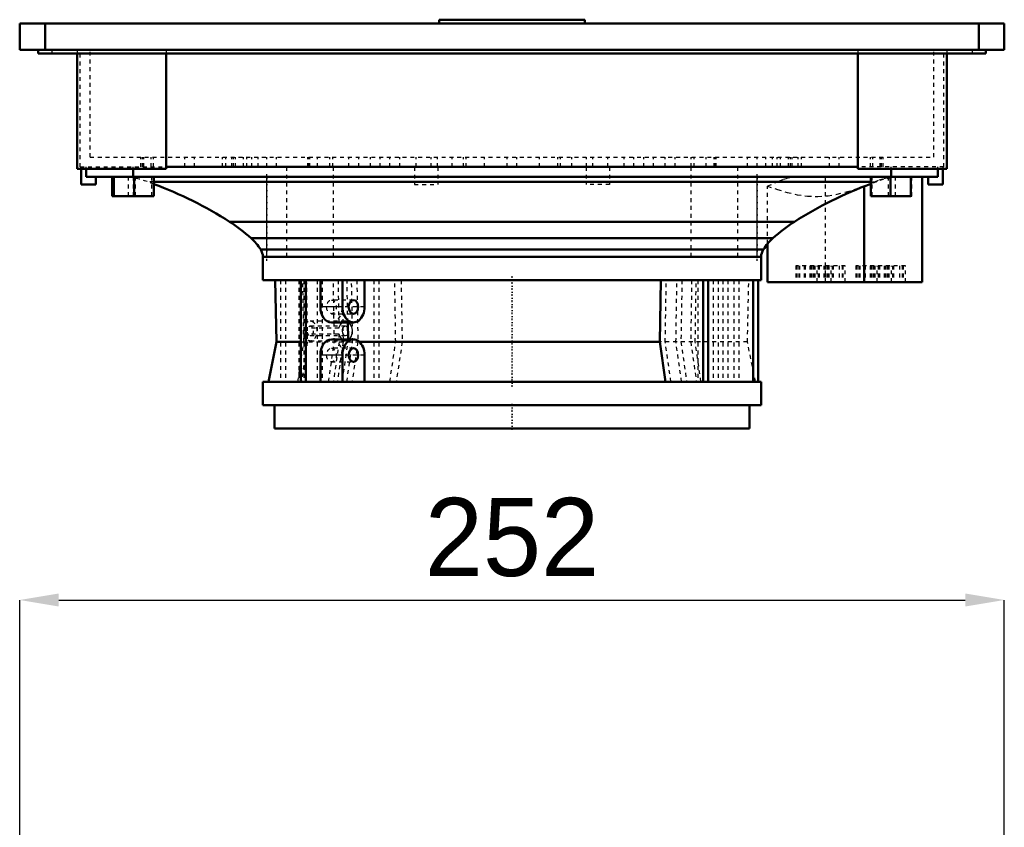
# Model space of a CAD drawing. Header units: millimetres. Extents: x 0 to 863, y -19 to 596.
# Tile 3 of 4: x 136 to 388, y 389 to 596. Entities that reach past the tile are written whole.
import ezdxf

# ---------------------------------------------------------------- set-up
doc = ezdxf.new("R2010")
doc.units = ezdxf.units.MM
doc.linetypes.add('Center', pattern=[1.5, 0.45, -0.5, 0.05, -0.5])
doc.linetypes.add('Dashed', pattern=[2, 1, -1])
for name, color, linetype, lineweight in [('AM_0', 7, 'Continuous', 50), ('AM_4', 3, 'Continuous', 25), ('AM_5', 3, 'Continuous', 25), ('AM_7', 7, 'Center', 25), ('AM_9', 6, 'Dashed', 25)]:
    doc.layers.add(name, color=color, linetype=linetype, lineweight=lineweight)
doc.dimstyles.new('ISO-25', dxfattribs={"dimtxt": 2.5, "dimasz": 2.5, "dimexe": 1.25, "dimexo": 0.625, "dimtad": 1, "dimtxsty": 'Standard', "dimcen": 2.5, "dimadec": 0, "dimazin": 0, "dimtfac": 1, "dimtmove": 0, "dimatfit": 3, "dimfxl": 1, "dimarcsym": 0})

# ---------------------------------------------------------------- blocks, each defined once
blk = doc.blocks.new('6_EF250_115R5_0__0_in_EF250_115R5_0__1300')
at = {"layer": 'AM_0'}
for p, q in [((135.6, 595.2), (387.6, 595.2)), ((135.6, 595.2), (135.6, 588.5)), ((142.1, 595.2), (142.1, 588.5)), ((242.92, 596.2), (242.92, 595.2)), ((280.28, 596.2), (242.92, 596.2)), ((280.28, 596.2), (280.28, 595.2)), ((381.1, 595.2), (381.1, 588.5)), ((387.6, 595.2), (387.6, 588.5)), ((135.6, 588.5), (387.6, 588.5)), ((140.35, 588.5), (140.35, 587.5)), ((140.35, 587.5), (382.85, 587.5)), ((150.3, 587.5), (150.3, 558)), ((173.1, 587.5), (173.1, 558)), ((350.1, 587.5), (350.1, 558)), ((372.9, 587.5), (372.9, 558)), ((382.85, 588.5), (382.85, 587.5)), ((150.3, 558), (173.1, 558)), ((151.37, 554), (151.37, 558)), ((152.6, 556), (152.6, 558)), ((164.6, 556), (164.6, 558)), ((173.1, 558.5), (350.1, 558.5)), ((350.1, 558), (372.9, 558)), ((358.6, 556), (358.6, 558)), ((370.6, 556), (370.6, 558)), ((371.83, 558), (371.83, 554)), ((152.6, 556), (370.6, 556)), ((155.1, 556), (155.1, 554)), ((159.23, 551), (159.23, 556)), ((159.68, 551), (159.68, 556)), ((164.9, 551), (164.9, 556)), ((169.91, 551), (169.91, 556)), ((353.43, 554.72), (169.91, 554.72)), ((353.43, 551), (353.43, 556)), ((358.44, 551), (358.44, 556)), ((363.66, 551), (363.66, 556)), ((366.56, 529), (366.56, 556)), ((368.1, 554), (368.1, 556)), ((155.1, 554), (151.37, 554)), ((351.75, 529), (351.75, 553.53)), ((371.83, 554), (368.1, 554)), ((159.23, 551), (169.91, 551)), ((353.43, 551), (363.66, 551)), ((333.87, 544.46), (189.33, 544.46)), ((194.81, 540.25), (328.39, 540.25)), ((197.28, 537.32), (325.92, 537.32)), ((327.01, 529), (327.01, 538.85)), ((197.85, 535.5), (325.35, 535.5)), ((197.85, 529.5), (197.85, 535.5)), ((325.35, 529.5), (325.35, 535.5)), ((325.35, 529.5), (197.85, 529.5)), ((200.99, 529.5), (201.35, 513.68)), ((207.57, 529.5), (207.57, 503.5)), ((208.84, 529.5), (208.84, 503.5)), ((212.55, 522.67), (212.55, 529.5)), ((218.21, 522.67), (218.21, 529.5)), ((223.86, 529.5), (223.86, 522.67)), ((299.69, 529.5), (299.43, 513.68)), ((310.55, 529.5), (310.55, 503.5)), ((311.82, 529.5), (311.82, 503.5)), ((323.33, 529.5), (323.33, 503.5)), ((324.6, 529.5), (324.6, 503.5)), ((327.01, 529), (366.56, 529)), ((215.38, 518.67), (221.03, 518.67)), ((219.63, 514.33), (219.56, 518.67)), ((221.03, 514.33), (215.38, 514.33)), ((201.35, 513.68), (199.28, 503.5)), ((201.35, 513.68), (207.57, 513.68)), ((222.58, 513.68), (299.43, 513.68)), ((299.43, 513.68), (300.9, 503.5)), ((212.55, 503.5), (212.55, 510.33)), ((218.21, 503.5), (218.21, 510.33)), ((223.86, 510.33), (223.86, 503.5)), ((197.85, 503.5), (325.35, 503.5)), ((197.85, 497.5), (197.85, 503.5)), ((325.35, 497.5), (325.35, 503.5)), ((197.85, 497.5), (325.35, 497.5)), ((200.85, 497.5), (200.85, 491.5)), ((322.35, 491.5), (322.35, 497.5)), ((200.85, 491.5), (322.35, 491.5))]:
    blk.add_line(p, q, dxfattribs=at)
for centre, radius, start, end in [((133.84, 457.24), 103.37, 57.5353, 69.5761), ((389.36, 457.24), 103.38, 110.3397, 122.4647), ((161.55, 502.65), 50.2, 48.5095, 56.4013), ((361.65, 502.65), 50.2, 123.5987, 131.4905), ((187.12, 531.25), 11.83, 30.8717, 49.485), ((336.08, 531.25), 11.83, 130.515, 149.1283), ((194.3, 535.38), 3.56, 1.8376, 33.0293), ((328.9, 535.38), 3.56, 146.9707, 178.1624)]:
    blk.add_arc(centre, radius, start, end, dxfattribs=at)
for centre in [(221.03, 522.67), (221.03, 510.33)]:
    blk.add_ellipse(centre, major_axis=(0, 1.75), ratio=0.707107, dxfattribs=at)
for centre, start_param, end_param in [((215.38, 522.67), 1.570796, 3.141593), ((221.03, 522.67), 1.570796, 4.712389), ((215.38, 510.33), 6.283185, 7.853982), ((221.03, 510.33), 4.712389, 7.853982)]:
    blk.add_ellipse(centre, major_axis=(0, 4), ratio=0.707107, start_param=start_param, end_param=end_param, dxfattribs=at)
at = {"layer": 'AM_4'}
for p, q in [((198.86, 535.5), (198.86, 556)), ((324.34, 535.5), (324.34, 556)), ((218.21, 522.67), (212.55, 522.67)), ((218.21, 510.33), (212.55, 510.33))]:
    blk.add_line(p, q, dxfattribs=at)
at = {"layer": 'AM_7'}
for p, q in [((198.86, 534.47), (198.86, 557.02)), ((324.34, 534.47), (324.34, 557.02)), ((261.6, 502.2), (261.6, 530.8)), ((261.6, 491.17), (261.6, 498.32))]:
    blk.add_line(p, q, dxfattribs=at)
at = {"layer": 'AM_9'}
for p, q in [((143.85, 588.5), (143.85, 587.5)), ((150.3, 588.5), (150.3, 587.5)), ((151.1, 558.5), (151.1, 588.5)), ((153.6, 561), (153.6, 588.5)), ((173.1, 588.5), (173.1, 587.5)), ((350.1, 588.5), (350.1, 587.5)), ((369.6, 561), (369.6, 588.5)), ((372.1, 558.5), (372.1, 588.5)), ((372.9, 588.5), (372.9, 587.5)), ((379.35, 588.5), (379.35, 587.5)), ((153.6, 561), (369.6, 561)), ((166.6, 558.5), (166.6, 561)), ((166.99, 558.5), (166.99, 561)), ((167.27, 558.5), (167.27, 561)), ((167.36, 558.5), (167.36, 561)), ((169.27, 558.5), (169.27, 561)), ((169.86, 558.5), (169.86, 561)), ((177.86, 558.5), (177.86, 561)), ((180.36, 558.5), (180.36, 561)), ((187.47, 558.5), (187.47, 561)), ((188.36, 558.5), (188.36, 561)), ((189.92, 558.5), (189.92, 561)), ((190.35, 558.5), (190.35, 561)), ((190.86, 558.5), (190.86, 561)), ((192.85, 558.5), (192.85, 561)), ((193.7, 558.5), (193.7, 561)), ((194.97, 558.5), (194.97, 561)), ((196.6, 558.5), (196.6, 561)), ((198.86, 558.5), (198.86, 561)), ((201.36, 558.5), (201.36, 561)), ((209.36, 558.5), (209.36, 561)), ((209.72, 558.5), (209.72, 561)), ((209.89, 558.5), (209.89, 561)), ((211.86, 558.5), (211.86, 561)), ((214.97, 558.5), (214.97, 561)), ((215.73, 558.5), (215.73, 561)), ((219.87, 558.5), (219.87, 561)), ((222.37, 558.5), (222.37, 561)), ((225.35, 558.5), (225.35, 561)), ((227.85, 558.5), (227.85, 561)), ((230.37, 558.5), (230.37, 561)), ((232.88, 558.5), (232.88, 561)), ((237.06, 558.5), (237.06, 561)), ((240.89, 558.5), (240.89, 561)), ((242.53, 558.5), (242.53, 561)), ((246.28, 558.5), (246.28, 561)), ((249.16, 558.5), (249.16, 561)), ((249.89, 558.5), (249.89, 561)), ((254.6, 558.5), (254.6, 561)), ((260.35, 558.5), (260.35, 561)), ((262.85, 558.5), (262.85, 561)), ((268.6, 558.5), (268.6, 561)), ((273.31, 558.5), (273.31, 561)), ((274.04, 558.5), (274.04, 561)), ((276.91, 558.5), (276.91, 561)), ((280.67, 558.5), (280.67, 561)), ((282.31, 558.5), (282.31, 561)), ((286.14, 558.5), (286.14, 561)), ((290.32, 558.5), (290.32, 561)), ((292.82, 558.5), (292.82, 561)), ((295.35, 558.5), (295.35, 561)), ((297.85, 558.5), (297.85, 561)), ((300.83, 558.5), (300.83, 561)), ((303.33, 558.5), (303.33, 561)), ((307.46, 558.5), (307.46, 561)), ((308.23, 558.5), (308.23, 561)), ((311.33, 558.5), (311.33, 561)), ((313.31, 558.5), (313.31, 561)), ((313.48, 558.5), (313.48, 561)), ((313.83, 558.5), (313.83, 561)), ((321.84, 558.5), (321.84, 561)), ((324.34, 558.5), (324.34, 561)), ((326.6, 558.5), (326.6, 561)), ((328.23, 558.5), (328.23, 561)), ((329.5, 558.5), (329.5, 561)), ((330.35, 558.5), (330.35, 561)), ((332.34, 558.5), (332.34, 561)), ((332.85, 558.5), (332.85, 561)), ((333.28, 558.5), (333.28, 561)), ((334.84, 558.5), (334.84, 561)), ((335.73, 558.5), (335.73, 561)), ((342.84, 558.5), (342.84, 561)), ((345.34, 558.5), (345.34, 561)), ((353.34, 558.5), (353.34, 561)), ((353.93, 558.5), (353.93, 561)), ((355.84, 558.5), (355.84, 561)), ((355.92, 558.5), (355.92, 561)), ((356.21, 558.5), (356.21, 561)), ((356.6, 558.5), (356.6, 561)), ((151.1, 558.5), (173.1, 558.5)), ((151.37, 558), (151.37, 558.5)), ((152.6, 558), (152.6, 558.5)), ((164.6, 558), (164.6, 558.5)), ((203.85, 558.5), (203.85, 535.5)), ((215.85, 558.5), (215.85, 535.5)), ((236.62, 558.5), (236.62, 554)), ((242.58, 558.5), (242.58, 554)), ((280.62, 558.5), (280.62, 554)), ((286.58, 558.5), (286.58, 554)), ((307.35, 558.5), (307.35, 535.5)), ((319.35, 558.5), (319.35, 535.5)), ((372.1, 558.5), (350.1, 558.5)), ((358.6, 558), (358.6, 558.5)), ((370.6, 558), (370.6, 558.5)), ((371.83, 558.5), (371.83, 558)), ((163.47, 551), (163.47, 556)), ((164.69, 551), (164.69, 556)), ((165.21, 551), (165.21, 556)), ((169.91, 554.72), (168.23, 554.72)), ((169.46, 551), (169.46, 556)), ((329.74, 554.72), (327.01, 553.58)), ((341.81, 529), (341.81, 556)), ((351.75, 553.58), (354.49, 554.72)), ((353.43, 554.72), (354.97, 554.72)), ((353.74, 551), (353.74, 556)), ((357.98, 551), (357.98, 556)), ((358.65, 551), (358.65, 556)), ((359.73, 551), (359.73, 556)), ((363.97, 551), (363.97, 556)), ((236.62, 554), (242.58, 554)), ((286.58, 554), (280.62, 554)), ((327.01, 538.85), (327.01, 553.58)), ((351.75, 553.53), (351.75, 553.58)), ((363.66, 551), (363.97, 551)), ((334.23, 533.2), (334.23, 529)), ((346.9, 533.2), (334.23, 533.2)), ((334.35, 533.2), (334.35, 529)), ((334.49, 533.2), (334.49, 529)), ((334.97, 533.2), (334.97, 529)), ((335.18, 533.2), (335.18, 529)), ((336.35, 533.2), (336.35, 529)), ((336.62, 533.2), (336.62, 529)), ((337.83, 533.2), (337.83, 529)), ((337.96, 533.2), (337.96, 529)), ((338.1, 533.2), (338.1, 529)), ((338.15, 533.2), (338.15, 529)), ((338.57, 533.2), (338.57, 529)), ((338.79, 533.2), (338.79, 529)), ((338.86, 533.2), (338.86, 529)), ((339.07, 533.2), (339.07, 529)), ((339.69, 529), (339.69, 533.2)), ((339.95, 533.2), (339.95, 529)), ((340.22, 533.2), (340.22, 529)), ((341.44, 533.2), (341.44, 529)), ((341.57, 533.2), (341.57, 529)), ((341.71, 533.2), (341.71, 529)), ((341.76, 533.2), (341.76, 529)), ((342.18, 533.2), (342.18, 529)), ((342.39, 533.2), (342.39, 529)), ((342.46, 533.2), (342.46, 529)), ((342.68, 533.2), (342.68, 529)), ((343.29, 529), (343.29, 533.2)), ((343.56, 533.2), (343.56, 529)), ((343.83, 533.2), (343.83, 529)), ((345.36, 533.2), (345.36, 529)), ((346.07, 533.2), (346.07, 529)), ((346.28, 533.2), (346.28, 529)), ((346.9, 529), (346.9, 533.2)), ((349.63, 533.2), (349.63, 529)), ((362.3, 533.2), (349.63, 533.2)), ((349.75, 533.2), (349.75, 529)), ((349.89, 533.2), (349.89, 529)), ((350.37, 533.2), (350.37, 529)), ((350.58, 533.2), (350.58, 529)), ((351.75, 533.2), (351.75, 529)), ((352.02, 533.2), (352.02, 529)), ((353.23, 533.2), (353.23, 529)), ((353.36, 533.2), (353.36, 529)), ((353.5, 533.2), (353.5, 529)), ((353.55, 533.2), (353.55, 529)), ((353.98, 533.2), (353.98, 529)), ((354.19, 533.2), (354.19, 529)), ((354.26, 533.2), (354.26, 529)), ((354.47, 533.2), (354.47, 529)), ((355.09, 529), (355.09, 533.2)), ((355.35, 533.2), (355.35, 529)), ((355.62, 533.2), (355.62, 529)), ((356.84, 533.2), (356.84, 529)), ((356.97, 533.2), (356.97, 529)), ((357.11, 533.2), (357.11, 529)), ((357.16, 533.2), (357.16, 529)), ((357.58, 533.2), (357.58, 529)), ((357.79, 533.2), (357.79, 529)), ((357.86, 533.2), (357.86, 529)), ((358.08, 533.2), (358.08, 529)), ((358.69, 529), (358.69, 533.2)), ((358.96, 533.2), (358.96, 529)), ((359.23, 533.2), (359.23, 529)), ((360.76, 533.2), (360.76, 529)), ((361.47, 533.2), (361.47, 529)), ((361.68, 533.2), (361.68, 529)), ((362.3, 529), (362.3, 533.2)), ((202.34, 529.5), (202.34, 503.5)), ((203.62, 529.5), (203.62, 503.5)), ((207.01, 529.5), (207.01, 503.5)), ((208.31, 513.68), (208.05, 529.5)), ((208.28, 529.5), (208.28, 503.5)), ((208.95, 529.5), (209.21, 513.68)), ((211.75, 529.5), (211.75, 503.5)), ((213.02, 529.5), (213.02, 503.5)), ((216.13, 513.68), (215.88, 529.5)), ((217.08, 529.5), (217.28, 517.2)), ((218.11, 529.5), (218.37, 513.68)), ((218.21, 529.5), (218.21, 522.67)), ((219.56, 518.67), (219.38, 529.5)), ((220.8, 513.68), (220.55, 529.5)), ((221.89, 529.5), (222.15, 513.68)), ((226.24, 529.5), (226.24, 503.5)), ((227.52, 529.5), (227.52, 503.5)), ((231.84, 513.68), (231.58, 529.5)), ((233.22, 529.5), (233.49, 513.68)), ((300.82, 513.68), (301.08, 529.5)), ((303.56, 513.68), (303.81, 529.5)), ((305.09, 529.5), (304.83, 513.68)), ((307.58, 529.5), (307.33, 513.68)), ((308.49, 513.68), (308.74, 529.5)), ((309.2, 529.5), (309.2, 503.5)), ((311.74, 529.5), (311.74, 503.5)), ((313.09, 529.5), (313.09, 503.5)), ((314.36, 529.5), (314.36, 503.5)), ((315.55, 529.5), (315.55, 503.5)), ((316.82, 529.5), (316.82, 503.5)), ((318.39, 529.5), (318.39, 503.5)), ((319.66, 529.5), (319.66, 503.5)), ((321.85, 513.68), (322.21, 529.5)), ((221.03, 524.42), (215.38, 524.42)), ((223.86, 522.67), (218.21, 522.67)), ((215.38, 520.92), (221.03, 520.92)), ((208.28, 515.8), (208.28, 517.2)), ((217.28, 517.2), (208.28, 517.2)), ((218.91, 519), (209.98, 519)), ((218.93, 517.7), (209.98, 517.7)), ((208.28, 515.8), (217.3, 515.8)), ((209.98, 515.3), (218.97, 515.3)), ((217.3, 515.8), (217.33, 513.68)), ((219.64, 513.68), (219.63, 514.33)), ((206.79, 503.5), (208.31, 513.68)), ((207.57, 513.68), (222.58, 513.68)), ((209.21, 513.68), (207.7, 503.5)), ((209.98, 514), (218.99, 514)), ((214.67, 503.5), (216.13, 513.68)), ((221.03, 512.08), (215.38, 512.08)), ((217.33, 513.68), (215.87, 503.5)), ((218.37, 513.68), (216.9, 503.5)), ((218.21, 503.71), (219.64, 513.68)), ((219.34, 503.5), (220.8, 513.68)), ((222.15, 513.68), (220.68, 503.5)), ((230.33, 503.5), (231.84, 513.68)), ((233.49, 513.68), (231.96, 503.5)), ((321.85, 513.68), (299.43, 513.68)), ((302.29, 503.5), (300.82, 513.68)), ((305.02, 503.5), (303.56, 513.68)), ((304.83, 513.68), (306.29, 503.5)), ((307.33, 513.68), (308.8, 503.5)), ((309.96, 503.5), (308.49, 513.68)), ((323.91, 503.5), (321.85, 513.68)), ((218.21, 510.33), (218.21, 503.71)), ((223.86, 510.33), (218.21, 510.33)), ((215.38, 508.58), (221.03, 508.58))]:
    blk.add_line(p, q, dxfattribs=at)
for points in [[(334.42, 556), (333.24, 555.82), (332.07, 555.55), (330.9, 555.18), (329.74, 554.72)], [(354.49, 554.72), (355.63, 555.17), (356.79, 555.54), (357.97, 555.82), (359.17, 556)], [(327.01, 553.58), (329.52, 552.73), (332.04, 551.98), (334.59, 551.38), (337.22, 551.01), (339.87, 550.91), (342.51, 551.11), (344.83, 551.52), (347.15, 552.1), (349.46, 552.8), (351.75, 553.58)], [(218.91, 519), (218.55, 518.94), (218.01, 518.64), (217.59, 518.09), (217.31, 517.36), (217.28, 517.2)], [(218.93, 517.7), (218.69, 517.65), (218.44, 517.47), (218.25, 517.18), (218.14, 516.81), (218.12, 516.41), (218.19, 516.02), (218.28, 515.8)], [(218.99, 514), (219.54, 514.12), (220.07, 514.51), (220.48, 515.12), (220.71, 515.89), (220.74, 516.73), (220.57, 517.54), (220.22, 518.23), (219.72, 518.73), (219.14, 518.98), (218.91, 519)], [(218.97, 515.3), (219.02, 515.3), (219.3, 515.39), (219.54, 515.61), (219.71, 515.93), (219.8, 516.31), (219.79, 516.71), (219.69, 517.09), (219.5, 517.4), (219.25, 517.61), (218.97, 517.7), (218.93, 517.7)], [(217.3, 515.8), (217.48, 515.22), (217.86, 514.58), (218.37, 514.16), (218.95, 514), (218.99, 514)], [(218.28, 515.8), (218.48, 515.52), (218.74, 515.34), (218.97, 515.3)], [(218.21, 503.71), (218.4, 503.68), (219.31, 503.5)]]:
    blk.add_lwpolyline(points, dxfattribs=at)
for centre, radius, start, end in [((160.74, 534.72), 21.36, 69.4858, 85.009), ((133.84, 457.24), 103.37, 69.5761, 70.571), ((389.36, 457.24), 103.37, 109.429, 110.3397), ((362.46, 534.72), 21.36, 94.991, 110.5142)]:
    blk.add_arc(centre, radius, start, end, dxfattribs=at)
for centre in [(215.38, 522.67), (215.38, 510.33)]:
    blk.add_ellipse(centre, major_axis=(0, 1.75), ratio=0.707107, dxfattribs=at)
for centre, major_axis, start_param, end_param in [((215.38, 522.67), (0, 4), 3.141593, 4.712389), ((209.98, 516.5), (0, -2.5), 4.995877, 10.712086), ((209.98, 516.5), (0, -1.2), 4.956597, 10.7787), ((215.38, 510.33), (0, 4), 4.712389, 6.283185)]:
    blk.add_ellipse(centre, major_axis=major_axis, ratio=0.707107, start_param=start_param, end_param=end_param, dxfattribs=at)
blk = doc.blocks.new('*D9')
at = {"layer": 'AM_5', "color": 0, "lineweight": -2}
for p, q in [((135.6, 381.1), (135.6, 447.6)), ((145.6, 447.6), (377.6, 447.6)), ((387.6, 381.1), (387.6, 447.6))]:
    blk.add_line(p, q, dxfattribs=at)
at = {"layer": 'AM_5', "color": 0}
for points in [[(145.6, 449.27), (145.6, 445.93), (135.6, 447.6)], [(377.6, 445.93), (377.6, 449.27), (387.6, 447.6)]]:
    blk.add_solid(points, dxfattribs=at)
at = {"layer": 'Defpoints', "color": 0}
for p in [(387.6, 437.6), (135.6, 381.1), (387.6, 381.1)]:
    blk.add_point(p, dxfattribs=at)
at = {"layer": 'AM_5', "color": 0, "insert": (261.6, 463.6), "char_height": 20, "attachment_point": 5}
blk.add_mtext('252', dxfattribs=at)

msp = doc.modelspace()

# ---------------------------------------------------------------- block references
msp.add_blockref('6_EF250_115R5_0__0_in_EF250_115R5_0__1300', (0, 0))

# ---------------------------------------------------------------- dimensions: what is measured, and where the dimension line sits
at = {"layer": 'AM_5'}
dim = msp.add_linear_dim(base=(387.599, 447.599), p1=(135.599, 381.099), p2=(387.599, 381.099), text='252', dimstyle='ISO-25', override={"dimtxt": 20, "dimasz": 10, "dimexe": 0, "dimexo": 0, "dimgap": 6}, dxfattribs=at)
dim.commit()
dim.dimension.update_dxf_attribs({"geometry": '*D9', "text_midpoint": (261.599, 447.599), "dimtype": 160})

doc.saveas('drawing.dxf')
